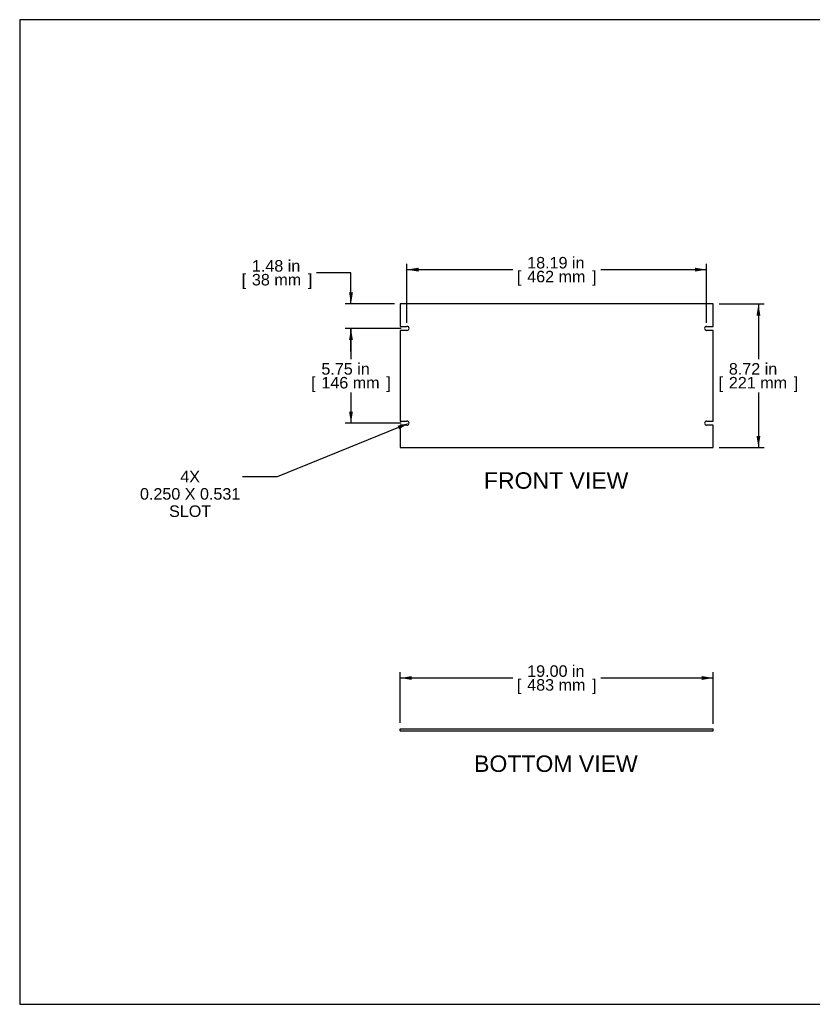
# Model space of a CAD drawing. Header units: inches. Extents: x 0 to 80, y 0 to 59.8.
# Tile 1 of 11: x 0 to 48.1, y 0 to 59.8. Entities that reach past the tile are written whole.
import ezdxf
from ezdxf import colors
from ezdxf.entities.mleader import LeaderData, LeaderLine
from ezdxf.enums import TextEntityAlignment as Align
from ezdxf.math import Vec2, Vec3

# ---------------------------------------------------------------- set-up
doc = ezdxf.new("R2010")
doc.units = ezdxf.units.IN
doc.header["$MEASUREMENT"] = 0
doc.layers.add('COM41830', color=7, linetype='Continuous')
doc.layers.add('Default', color=7, linetype='Continuous')
doc.styles.add('SEACAD_Arial', font='arial.ttf')
doc.dimstyles.new('WEB', dxfattribs={"dimtxt": 0.7, "dimasz": 0.7, "dimexe": 0.35, "dimexo": 0.35, "dimgap": 0.35, "dimtad": 0, "dimtih": 1, "dimtoh": 1, "dimzin": 4, "dimdsep": 46, "dimtxsty": 'SEACAD_Arial', "dimblk1": '_SE_FILLED', "dimblk2": '_SE_FILLED', "dimsah": 1, "dimcen": 0.35, "dimadec": 0, "dimazin": 0, "dimtfac": 1, "dimtofl": 0, "dimtmove": 0, "dimatfit": 3, "dimfxl": 1, "dimtolj": 1, "dimtzin": 4, "dimarcsym": 0})

# ---------------------------------------------------------------- blocks, each defined once
blk = doc.blocks.new('SE2')
at = {"layer": 'COM41830', "color": 7, "linetype": 'Continuous'}
for p, q in [((42.102, 42.521), (23.102, 42.521)), ((23.102, 42.521), (23.102, 41.162)), ((42.102, 41.162), (42.102, 42.521)), ((23.102, 41.162), (23.508, 41.162)), ((23.102, 40.912), (23.102, 35.412)), ((23.508, 40.912), (23.102, 40.912)), ((41.695, 41.162), (42.102, 41.162)), ((42.102, 40.912), (41.695, 40.912)), ((42.102, 35.412), (42.102, 40.912)), ((23.102, 35.412), (23.508, 35.412)), ((41.695, 35.412), (42.102, 35.412)), ((23.102, 35.162), (23.102, 33.803)), ((23.508, 35.162), (23.102, 35.162)), ((42.102, 35.162), (41.695, 35.162)), ((42.102, 33.803), (42.102, 35.162)), ((23.102, 33.803), (42.102, 33.803))]:
    blk.add_line(p, q, dxfattribs=at)
for centre, start, end in [((23.508, 41.037), 270, 90), ((41.695, 41.037), 90, 270), ((23.508, 35.287), 270, 90), ((41.695, 35.287), 90, 270)]:
    blk.add_arc(centre, 0.125, start, end, dxfattribs=at)
blk = doc.blocks.new('SE3')
at = {"layer": 'COM41830', "color": 7, "linetype": 'Continuous'}
for p, q in [((23.102, 16.734), (42.102, 16.734)), ((23.102, 16.609), (23.102, 16.734)), ((23.102, 16.609), (42.102, 16.609)), ((42.102, 16.609), (42.102, 16.734))]:
    blk.add_line(p, q, dxfattribs=at)
blk = doc.blocks.new('DMBLK16')
at = {"layer": 'Default', "linetype": 'Continuous', "transparency": 16777216}
for points in [[(23.802, 19.93), (23.102, 19.813), (23.802, 19.697)], [(41.402, 19.93), (41.402, 19.697), (42.102, 19.813)]]:
    blk.add_hatch(color=7, dxfattribs=at).paths.add_polyline_path(points)
at = {"layer": 'Default', "color": 7, "linetype": 'Continuous', "transparency": 16777216}
for p, q in [((23.102, 17.084), (23.102, 20.163)), ((23.102, 19.813), (29.937, 19.813)), ((35.266, 19.813), (42.102, 19.813)), ((42.102, 17.022), (42.102, 20.163))]:
    blk.add_line(p, q, dxfattribs=at)
at = {"layer": 'Default', "color": 7, "linetype": 'Continuous', "transparency": 16777216, "style": 'SEACAD_Arial'}
for s, p in [('19.00 in', (30.806, 20.583)), ('[', (30.182, 19.743)), ('483 mm', (30.806, 19.743)), (']', (34.747, 19.743))]:
    blk.add_text(s, height=0.7, dxfattribs=at).set_placement(p, align=Align.TOP_LEFT)
blk = doc.blocks.new('_SE_FILLED')
at = {"color": 0}
blk.add_line((0, 0), (-1, 0), dxfattribs=at)
blk.add_solid([(0, 0), (-1, -0.1665), (-1, 0.1665), (0, 0)], dxfattribs=at)
blk = doc.blocks.new('DMBLK17')
at = {"layer": 'Default', "linetype": 'Continuous', "transparency": 16777216}
for points in [[(24.208, 44.724), (23.508, 44.607), (24.208, 44.49)], [(40.995, 44.724), (40.995, 44.49), (41.695, 44.607)]]:
    blk.add_hatch(color=7, dxfattribs=at).paths.add_polyline_path(points)
at = {"layer": 'Default', "color": 7, "linetype": 'Continuous', "transparency": 16777216}
for p, q in [((23.508, 41.387), (23.508, 44.957)), ((41.695, 41.387), (41.695, 44.957)), ((23.508, 44.607), (29.937, 44.607)), ((35.266, 44.607), (41.695, 44.607))]:
    blk.add_line(p, q, dxfattribs=at)
at = {"layer": 'Default', "color": 7, "linetype": 'Continuous', "transparency": 16777216, "style": 'SEACAD_Arial'}
for s, p in [('18.19 in', (30.806, 45.377)), ('[', (30.182, 44.537)), ('462 mm', (30.806, 44.537)), (']', (34.747, 44.537))]:
    blk.add_text(s, height=0.7, dxfattribs=at).set_placement(p, align=Align.TOP_LEFT)
blk = doc.blocks.new('DMBLK18')
at = {"layer": 'Default', "linetype": 'Continuous', "transparency": 16777216}
for points in [[(19.992, 40.337), (20.225, 40.337), (20.109, 41.037)], [(19.992, 35.987), (20.109, 35.287), (20.225, 35.987)]]:
    blk.add_hatch(color=7, dxfattribs=at).paths.add_polyline_path(points)
at = {"layer": 'Default', "color": 7, "linetype": 'Continuous', "transparency": 16777216}
for p, q in [((23.158, 41.037), (19.759, 41.037)), ((20.109, 41.037), (20.109, 39.177)), ((20.109, 37.147), (20.109, 35.287)), ((23.158, 35.287), (19.759, 35.287))]:
    blk.add_line(p, q, dxfattribs=at)
at = {"layer": 'Default', "color": 7, "linetype": 'Continuous', "transparency": 16777216, "style": 'SEACAD_Arial'}
for s, p in [('5.75 in', (18.313, 38.932)), ('[', (17.689, 38.092)), ('146 mm', (18.313, 38.092)), (']', (22.254, 38.092))]:
    blk.add_text(s, height=0.7, dxfattribs=at).set_placement(p, align=Align.TOP_LEFT)
blk = doc.blocks.new('DMBLK19')
at = {"layer": 'Default', "linetype": 'Continuous', "transparency": 16777216}
for points in [[(19.992, 43.221), (20.109, 42.521), (20.225, 43.221)], [(19.992, 40.337), (20.225, 40.337), (20.109, 41.037)]]:
    blk.add_hatch(color=7, dxfattribs=at).paths.add_polyline_path(points)
at = {"layer": 'Default', "color": 7, "linetype": 'Continuous', "transparency": 16777216}
for p, q in [((20.109, 44.416), (18.009, 44.416)), ((20.109, 42.521), (20.109, 44.416)), ((22.752, 42.521), (19.759, 42.521)), ((23.158, 41.037), (19.759, 41.037)), ((20.109, 39.637), (20.109, 41.037))]:
    blk.add_line(p, q, dxfattribs=at)
at = {"layer": 'Default', "color": 7, "linetype": 'Continuous', "transparency": 16777216, "style": 'SEACAD_Arial'}
for s, p in [('1.48 in', (14.096, 45.186)), ('[', (13.473, 44.346)), ('38 mm', (14.096, 44.346)), (']', (17.49, 44.346))]:
    blk.add_text(s, height=0.7, dxfattribs=at).set_placement(p, align=Align.TOP_LEFT)
blk = doc.blocks.new('DMBLK20')
at = {"layer": 'Default', "linetype": 'Continuous', "transparency": 16777216}
for points in [[(44.959, 41.821), (44.842, 42.521), (44.725, 41.821)], [(44.959, 34.503), (44.725, 34.503), (44.842, 33.803)]]:
    blk.add_hatch(color=7, dxfattribs=at).paths.add_polyline_path(points)
at = {"layer": 'Default', "color": 7, "linetype": 'Continuous', "transparency": 16777216}
for p, q in [((42.452, 42.521), (45.192, 42.521)), ((44.842, 42.521), (44.842, 39.177)), ((44.842, 37.147), (44.842, 33.803)), ((42.452, 33.803), (45.192, 33.803))]:
    blk.add_line(p, q, dxfattribs=at)
at = {"layer": 'Default', "color": 7, "linetype": 'Continuous', "transparency": 16777216, "style": 'SEACAD_Arial'}
for s, p in [('8.72 in', (43.046, 38.932)), ('[', (42.422, 38.092)), ('221 mm', (43.046, 38.092)), (']', (46.988, 38.092))]:
    blk.add_text(s, height=0.7, dxfattribs=at).set_placement(p, align=Align.TOP_LEFT)

msp = doc.modelspace()

# ---------------------------------------------------------------- linework, layer by layer
at = {"layer": 'Default', "color": 7, "linetype": 'Continuous'}
for p, q in [((80, 59.783), (0, 59.783)), ((0, 59.783), (0, 0)), ((0, 0), (80, 0))]:
    msp.add_line(p, q, dxfattribs=at)

# ---------------------------------------------------------------- block references
at = {"layer": 'Default'}
for name in ['SE2', 'SE3']:
    msp.add_blockref(name, (0, 0), dxfattribs=at)

# ---------------------------------------------------------------- texts
at = {"layer": 'Default', "color": 7, "linetype": 'Continuous', "style": 'SEACAD_Arial'}
for s, p in [('FRONT VIEW', (28.178, 32.303)), ('BOTTOM VIEW', (27.58, 15.109))]:
    msp.add_text(s, height=1, dxfattribs=at).set_placement(p, align=Align.TOP_LEFT)

# ---------------------------------------------------------------- dimensions: what is measured, and where the dimension line sits
at = {"layer": 'Default', "color": 7, "linetype": 'Continuous'}
for base, p1, p2, angle, picture, middle, dimtype in [((20.109, 42.521), (23.508, 41.037), (23.102, 42.521), 90, 'DMBLK19', (18.009, 44.416), 160), ((23.508, 44.607), (23.508, 41.037), (41.695, 41.037), 0, 'DMBLK17', (32.602, 44.607), 161), ((44.842, 42.521), (42.102, 42.521), (42.102, 33.803), 270, 'DMBLK20', (44.842, 38.162), 161), ((20.109, 41.037), (23.508, 41.037), (23.508, 35.287), 270, 'DMBLK18', (20.109, 38.162), 161), ((23.102, 19.813), (23.102, 16.609), (42.102, 16.672), 0.18847, 'DMBLK16', (32.602, 19.813), 161)]:
    dim = msp.add_linear_dim(base=base, p1=p1, p2=p2, angle=angle, text='\\A1;<>', dimstyle='WEB', override={"dimpost": '\\X'}, dxfattribs=at)
    dim.commit()
    dim.dimension.update_dxf_attribs({"geometry": picture, "text_midpoint": middle, "dimtype": dimtype})

# ---------------------------------------------------------------- leaders
ml = msp.add_multileader_mtext('Standard', dxfattribs=at)
ml.set_content('\\pxsm0.9;{\\fArial|c0|p34;\\W1.;4X\\P0.250 X 0.531\\PSLOT\\P}', color=7)
ml.set_leader_properties(linetype='ByLayer')
ml.build(insert=Vec2(0, 0))
ml.multileader.update_dxf_attribs({"dogleg_length": 2.1, "arrow_head_size": 0.7})
ctx = ml.context
ctx.base_point, ctx.char_height, ctx.arrow_head_size, ctx.landing_gap_size = Vec3(10.255, 32.391), 0.7, 0.7, 0.245
notes = []
notes.append((ctx, [(0, (1, 1, 0), (15.622, 32.035), (-1, 0), 2.1, [(0, [(23.633, 35.287)], 0, [])])]))
ctx.mtext.insert, ctx.mtext.alignment = Vec3(10.345, 32.391), 2
for ctx, leaders in notes:
    for number, flags, end, landing, length, lines in leaders:
        leader = LeaderData()
        leader.index, (leader.has_last_leader_line, leader.has_dogleg_vector, leader.attachment_direction) = number, flags
        leader.last_leader_point, leader.dogleg_vector, leader.dogleg_length = Vec3(end), Vec3(landing), length
        for number, points, colour, breaks in lines:
            line = LeaderLine()
            line.index, line.vertices, line.color, line.breaks = number, Vec3.list(points), colors.encode_raw_color(colour), breaks
            leader.lines.append(line)
        ctx.leaders.append(leader)

doc.saveas('drawing.dxf')
